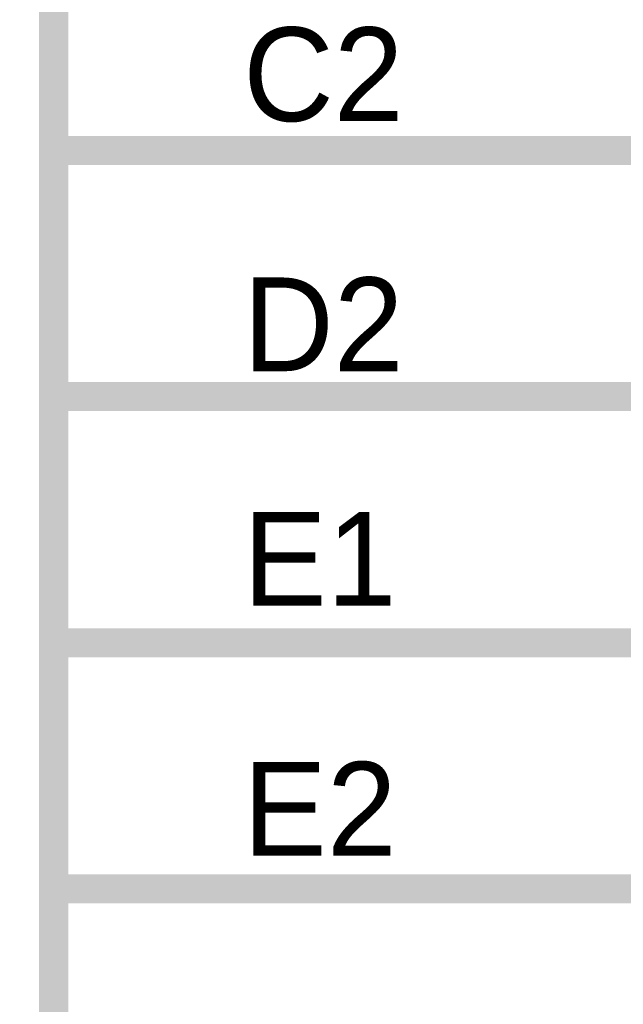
# Model space of a CAD drawing. Header units: inches. Extents: x 0 to 17, y 0 to 11.
# Tile 178 of 256: x 14.886 to 15.131, y 6.353 to 6.753. Entities that reach past the tile are written whole.
import ezdxf

# ---------------------------------------------------------------- set-up
doc = ezdxf.new("R2010")
doc.units = ezdxf.units.IN
doc.header["$MEASUREMENT"] = 0
doc.layers.add('Sheet', color=255, linetype='Continuous')

msp = doc.modelspace()

# ---------------------------------------------------------------- linework, layer by layer
at = {"layer": 'Sheet'}
for points in [[(12.99977, 9.69954, 0.0118, 0.0118, 0), (14.89958, 9.69954, 0.0118, 0.0118, 0), (14.89958, 4.89973, 0.0118, 0.0118, 0), (12.99977, 4.89973, 0.0118, 0.0118, 0), (12.99977, 9.69954, 0.0118, 0.0118, 0)], [(12.99977, 9.69954, 0.0039, 0.0039, 0), (12.99977, 4.89973, 0.0039, 0.0039, 0), (14.89958, 4.89973, 0.0039, 0.0039, 0), (14.89958, 9.69954, 0.0039, 0.0039, 0), (12.99977, 9.69954, 0.0039, 0.0039, 0), (12.99977, 9.69954, 0.0039, 0.0039, 0)]]:
    msp.add_lwpolyline(points, format="xyseb", close=True, dxfattribs=at)
for points in [[(14.89958, 6.69975, 0.0118, 0.0118, 0), (15.10019, 6.69975, 0.0118, 0.0118, 0)], [(15.10019, 6.69975, 0.0118, 0.0118, 0), (15.34995, 6.69975, 0.0118, 0.0118, 0)], [(14.89958, 6.59984, 0.0118, 0.0118, 0), (15.10019, 6.59984, 0.0118, 0.0118, 0)], [(15.10019, 6.59984, 0.0118, 0.0118, 0), (15.34995, 6.59984, 0.0118, 0.0118, 0)], [(14.89958, 6.49993, 0.0118, 0.0118, 0), (15.10019, 6.49993, 0.0118, 0.0118, 0)], [(15.10019, 6.49993, 0.0118, 0.0118, 0), (15.34995, 6.49993, 0.0118, 0.0118, 0)], [(14.89958, 6.40001, 0.0118, 0.0118, 0), (15.10019, 6.40001, 0.0118, 0.0118, 0)], [(15.10019, 6.40001, 0.0118, 0.0118, 0), (15.34995, 6.40001, 0.0118, 0.0118, 0)]]:
    msp.add_lwpolyline(points, format="xyseb", dxfattribs=at)

# ---------------------------------------------------------------- texts
for s, p in [('C2', (14.97649, 6.71165)), ('D2', (14.97649, 6.61015)), ('E1', (14.97649, 6.51499)), ('E2', (14.97649, 6.41349))]:
    msp.add_text(s, height=0.038062, dxfattribs=at).set_placement(p)

doc.saveas('drawing.dxf')
